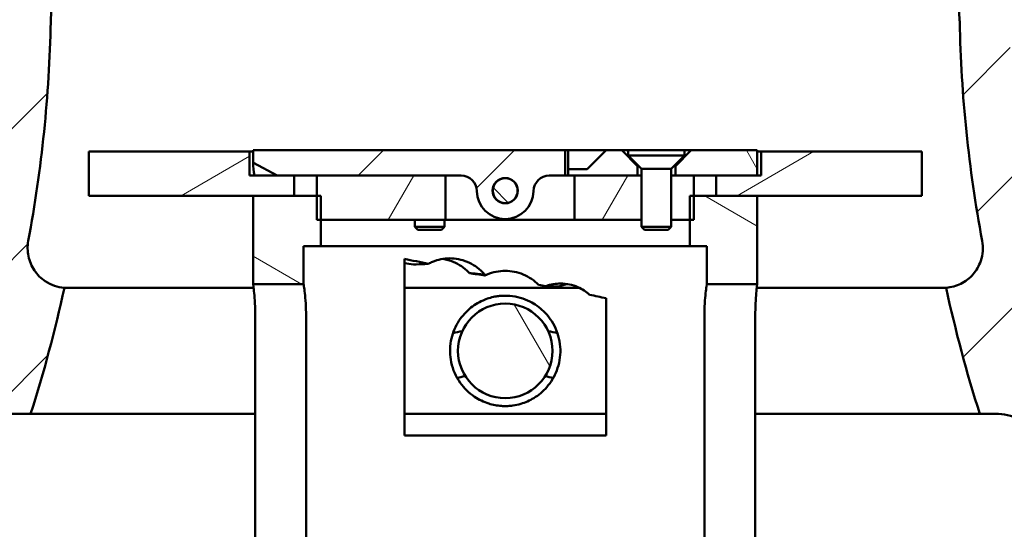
# Model space of a CAD drawing. Header units: feet. Extents: x -744 to -375, y 205 to 389.
# Tile 13 of 40: x -499.72 to -491.9, y 331.21 to 335.25. Entities that reach past the tile are written whole.
import ezdxf

# ---------------------------------------------------------------- set-up
doc = ezdxf.new("R2010")
doc.units = ezdxf.units.FT
doc.header["$MEASUREMENT"] = 0
for name, color, linetype, lineweight in [('Dimension (ANSI)', 7, 'Continuous', 25), ('Hatch (ANSI)', 7, 'Continuous', 18), ('Visible (ANSI)', 7, 'Continuous', 50)]:
    doc.layers.add(name, color=color, linetype=linetype, lineweight=lineweight)
doc.styles.add('Note Text (ANSI)', font='tahoma.ttf')
doc.dimstyles.new('Default (ANSI)', dxfattribs={"dimscale": 5.88235294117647, "dimtxt": 0.1200000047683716, "dimasz": 0.09842519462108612, "dimexe": 0.125, "dimexo": 0.0625, "dimgap": 0.03149606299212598, "dimtad": 0, "dimtih": 1, "dimtoh": 1, "dimdec": 3, "dimrnd": 1e-08, "dimzin": 3, "dimdsep": 46, "dimlunit": 5, "dimtxsty": 'Note Text (ANSI)', "dimcen": 0.09, "dimdle": 0.3937007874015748, "dimclrd": 256, "dimclre": 256, "dimclrt": 256, "dimadec": 0, "dimazin": 1, "dimtfac": 1, "dimtofl": 0, "dimtmove": 0, "dimatfit": 3, "dimfxl": 1, "dimfrac": 2, "dimtolj": 1, "dimtzin": 4, "dimlwd": -1, "dimlwe": -1, "dimarcsym": 0})
pattern_1 = [(120.00017538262, (-514.7403521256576, 281.9874176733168), (-0.6367822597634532, -0.3676490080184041), [])]
pattern_2 = [(45, (-514.7403521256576, 281.9874176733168), (-0.5199314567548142, 0.5199314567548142), [])]

# ---------------------------------------------------------------- blocks, each defined once
blk = doc.blocks.new('*D1156')
at = {"layer": 'Defpoints', "color": 0, "transparency": 16777216}
for p in [(-505.2068980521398, 362.8735394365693), (-495.8634520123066, 362.8735394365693), (-502.8910110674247, 329.1235394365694)]:
    blk.add_point(p, dxfattribs=at)
at = {"layer": 'Dimension (ANSI)', "transparency": 16777216}
for p, q in [((-496.2310990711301, 362.8735394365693), (-505.9421921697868, 362.8735394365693)), ((-505.2068980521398, 362.2945677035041), (-505.2068980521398, 346.6294312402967)), ((-505.2068980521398, 329.7025111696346), (-505.2068980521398, 345.3676476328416)), ((-503.2586581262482, 329.1235394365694), (-505.9421921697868, 329.1235394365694))]:
    blk.add_line(p, q, dxfattribs=at)
for points in [[(-505.303393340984, 362.2945677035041), (-505.1104027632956, 362.2945677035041), (-505.2068980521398, 362.8735394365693)], [(-505.303393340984, 329.7025111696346), (-505.1104027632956, 329.7025111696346), (-505.2068980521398, 329.1235394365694)]]:
    blk.add_solid(points, dxfattribs=at)
at = {"layer": 'Dimension (ANSI)', "transparency": 16777216, "insert": (-506.5691230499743, 346.4441602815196), "char_height": 0.705882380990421, "attachment_point": 1, "style": 'Note Text (ANSI)'}
blk.add_mtext('\\A1;33 3/4', dxfattribs=at)

msp = doc.modelspace()

# ---------------------------------------------------------------- hatches: boundary and pattern name
at = {"layer": 'Hatch (ANSI)'}
h = msp.add_hatch(dxfattribs=at)
h.set_pattern_fill('ANSI31', color=247, scale=5.882352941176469, style=0)
h.set_pattern_definition(pattern_2)
edge = h.paths.add_edge_path()
edge.add_line((-497.9884520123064, 356.3735394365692), (-497.9884520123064, 355.8735394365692))
edge.add_line((-497.9884520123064, 355.8735394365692), (-498.2384520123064, 355.8735394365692))
edge.add_line((-498.2384520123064, 355.8735394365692), (-498.2384520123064, 355.6235394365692))
edge.add_line((-498.2384520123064, 355.6235394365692), (-498.4884520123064, 355.6235394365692))
edge.add_line((-498.4884520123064, 355.6235394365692), (-498.8214919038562, 355.6235394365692))
edge.add_line((-498.8214919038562, 355.6235394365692), (-499.0785110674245, 355.6235394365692))
edge.add_ellipse((-499.0785110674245, 355.1510984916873), major_axis=(-1.398706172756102e-15, 0.4724409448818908), ratio=1, start_angle=0, end_angle=90.00000000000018)
edge.add_line((-499.5509520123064, 355.1510984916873), (-499.5509520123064, 355.0959803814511))
edge.add_ellipse((-499.0785110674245, 355.0959803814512), major_axis=(-0.4724409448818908, -5.594824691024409e-15), ratio=1, start_angle=0, end_angle=72.13983491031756)
edge.add_ellipse((-499.2958539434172, 354.4214708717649), major_axis=(0.07244762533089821, 0.2248365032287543), ratio=1, start_angle=285.458845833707, end_angle=359.99999999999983, ccw=False)
edge.add_line((-499.0598409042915, 354.4115735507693), (-499.1212007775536, 352.9483765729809))
edge.add_spline(control_points=[(-499.1212007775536, 352.9483765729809), (-499.1213946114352, 352.9437543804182), (-499.1211224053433, 352.9391243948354), (-499.1196541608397, 352.9299891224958), (-499.1184618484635, 352.9255070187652), (-499.1136636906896, 352.912783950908), (-499.1088886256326, 352.9050881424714), (-499.096657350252, 352.8919600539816), (-499.0893180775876, 352.8866532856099), (-499.0730184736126, 352.8791517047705), (-499.0642139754, 352.8770286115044), (-499.0552503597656, 352.8766527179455)], knot_values=[-0.2755924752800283, -0.2755924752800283, -0.2755924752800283, -0.2755924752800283, -0.2403404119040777, -0.2403404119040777, -0.2050883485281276, -0.2050883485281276, -0.1367255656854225, -0.1367255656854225, -0.06836278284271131, -0.06836278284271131, 0, 0, 0, 0], degree=3, periodic=0)
edge.add_line((-499.0552503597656, 352.8766527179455), (-498.986413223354, 352.8737659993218))
edge.add_line((-498.986413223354, 352.8737659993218), (-499.5474261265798, 339.4957659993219))
edge.add_line((-499.5474261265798, 339.4957659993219), (-499.6162632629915, 339.4986527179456))
edge.add_spline(control_points=[(-499.6162632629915, 339.4986527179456), (-499.6208854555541, 339.4988465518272), (-499.625515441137, 339.4985743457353), (-499.6346507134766, 339.4971061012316), (-499.6391328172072, 339.4959137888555), (-499.6518558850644, 339.4911156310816), (-499.659551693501, 339.4863405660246), (-499.6726797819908, 339.474109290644), (-499.6779865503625, 339.4667700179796), (-499.6854881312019, 339.4504704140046), (-499.687611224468, 339.441665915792), (-499.6879871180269, 339.4327023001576)], knot_values=[-0.2755924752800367, -0.2755924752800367, -0.2755924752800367, -0.2755924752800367, -0.2403404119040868, -0.2403404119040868, -0.2050883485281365, -0.2050883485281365, -0.1367255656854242, -0.1367255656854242, -0.06836278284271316, -0.06836278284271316, 0, 0, 0, 0], degree=3, periodic=0)
edge.add_line((-499.6879871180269, 339.4327023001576), (-499.8120255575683, 336.4748625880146))
edge.add_ellipse((-500.048038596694, 336.4847599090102), major_axis=(0.2360130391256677, -0.009897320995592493), ratio=1, start_angle=272.40131925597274, end_angle=360, ccw=False)
edge.add_line((-500.048038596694, 336.2485394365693), (-500.1410110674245, 336.2485394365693))
edge.add_ellipse((-500.1410110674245, 335.7760984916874), major_axis=(1.398706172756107e-15, 0.4724409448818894), ratio=1, start_angle=0, end_angle=90.00000000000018)
edge.add_line((-500.6134520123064, 335.7760984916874), (-500.6134520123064, 335.7209803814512))
edge.add_ellipse((-500.1410110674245, 335.7209803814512), major_axis=(-0.4724409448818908, -1.398706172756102e-15), ratio=1, start_angle=0, end_angle=89.99999999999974)
edge.add_line((-500.1410110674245, 335.2485394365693), (-500.1070168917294, 335.2485394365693))
edge.add_ellipse((-500.1070168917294, 335.0123189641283), major_axis=(0, 0.2362204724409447), ratio=1, start_angle=267.54630029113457, end_angle=360, ccw=False)
edge.add_ellipse((-510.0117069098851, 335.4367481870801), major_axis=(10.14069391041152, -0.4345423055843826), ratio=1, start_angle=332.4401061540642, end_angle=360, ccw=False)
edge.add_ellipse((-501.6318431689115, 330.5959803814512), major_axis=(0.4090898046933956, -0.2363175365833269), ratio=1, start_angle=300.01359355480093, end_angle=360.00000000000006, ccw=False)
edge.add_line((-501.6318431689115, 330.1235394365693), (-502.8910110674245, 330.1235394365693))
edge.add_ellipse((-502.8910110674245, 329.6510984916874), major_axis=(2.797412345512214e-15, 0.4724409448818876), ratio=1, start_angle=2.259920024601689e-28, end_angle=90.0000000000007)
edge.add_line((-503.3634520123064, 329.6510984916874), (-503.3634520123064, 329.5959803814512))
edge.add_ellipse((-502.8910110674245, 329.5959803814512), major_axis=(-0.4724409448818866, 2.272897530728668e-15), ratio=1, start_angle=2.756480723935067e-13, end_angle=90.00000000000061)
edge.add_line((-502.8910110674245, 329.1235394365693), (-501.8070919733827, 329.1235394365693))
edge.add_ellipse((-501.8070919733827, 329.5959803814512), major_axis=(6.993530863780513e-16, -0.4724409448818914), ratio=1, start_angle=8.474700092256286e-29, end_angle=54.55338841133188)
edge.add_ellipse((-510.0117069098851, 335.4367481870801), major_axis=(8.589491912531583, -6.114757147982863), ratio=1, start_angle=0, end_angle=15.92716603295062)
edge.add_ellipse((-499.7771128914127, 331.808578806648), major_axis=(-0.2968592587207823, 0.1052367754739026), ratio=1, start_angle=289.51944555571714, end_angle=359.9999999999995, ccw=False)
edge.add_line((-499.7771128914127, 332.1235394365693), (-499.6295232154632, 332.1235394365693))
edge.add_ellipse((-510.011706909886, 335.4367481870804), major_axis=(10.38218369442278, -3.313208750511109), ratio=1, start_angle=0, end_angle=5.444367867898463)
edge.add_spline(control_points=[(-499.3620047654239, 333.1235394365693), (-499.3889224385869, 333.1255406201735), (-499.4154715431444, 333.1309937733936), (-499.4665258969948, 333.1485356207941), (-499.4908200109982, 333.1605517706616), (-499.5474145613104, 333.1982567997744), (-499.5767781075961, 333.2274453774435), (-499.6226639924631, 333.2954350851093), (-499.6387476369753, 333.3335861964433), (-499.6553857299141, 333.4139061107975), (-499.6557811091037, 333.4553070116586), (-499.6482305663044, 333.495618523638)], knot_values=[-1.348904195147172, -1.348904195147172, -1.348904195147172, -1.348904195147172, -1.1432254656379, -1.1432254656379, -0.9375467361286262, -0.9375467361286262, -0.6250311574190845, -0.6250311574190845, -0.3125155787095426, -0.3125155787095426, 0, 0, 0, 0], degree=3, periodic=0)
edge.add_ellipse((-510.0117069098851, 335.4367481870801), major_axis=(10.36347634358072, -1.941129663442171), ratio=1, start_angle=0, end_angle=9.492661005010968)
edge.add_ellipse((-498.9976555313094, 335.2221534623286), major_axis=(-0.4723512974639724, 0.009203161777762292), ratio=1, start_angle=358.71487460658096, end_angle=359.9999999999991, ccw=False)
edge.add_line((-499.4696816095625, 335.2419481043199), (-498.6504616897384, 354.777192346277))
edge.add_ellipse((-498.1784356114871, 354.7573977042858), major_axis=(-0.4720260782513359, 0.01979464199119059), ratio=1, start_angle=272.4013192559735, end_angle=360, ccw=False)
edge.add_line((-498.1784356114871, 355.2298386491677), (-497.8358929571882, 355.2298386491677))
edge.add_ellipse((-497.8358929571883, 355.7022795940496), major_axis=(-3.496765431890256e-16, -0.4724409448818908), ratio=1, start_angle=0, end_angle=90.00000000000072)
edge.add_line((-497.3634520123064, 355.7022795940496), (-497.3634520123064, 356.3735394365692))
edge.add_line((-497.3634520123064, 356.3735394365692), (-497.7384520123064, 356.3735394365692))
edge.add_line((-497.7384520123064, 356.3735394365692), (-497.7384520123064, 356.6235394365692))
edge.add_line((-497.7384520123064, 356.6235394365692), (-498.2384520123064, 356.6235394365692))
edge.add_line((-498.2384520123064, 356.6235394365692), (-498.2384520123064, 356.3735394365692))
edge.add_line((-498.2384520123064, 356.3735394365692), (-497.9884520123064, 356.3735394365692))
edge = h.paths.add_edge_path()
edge.add_line((-493.7384520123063, 356.2726997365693), (-493.7384520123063, 355.9743791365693))
edge.add_line((-493.7384520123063, 355.9743791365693), (-493.7384520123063, 355.8735394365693))
edge.add_line((-493.7384520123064, 355.8735394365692), (-493.4884520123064, 355.8735394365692))
edge.add_line((-493.4884520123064, 355.8735394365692), (-493.4884520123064, 355.6235394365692))
edge.add_line((-493.4884520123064, 355.6235394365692), (-493.2384520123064, 355.6235394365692))
edge.add_line((-493.2384520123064, 355.6235394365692), (-492.9054121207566, 355.6235394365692))
edge.add_line((-492.9054121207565, 355.6235394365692), (-492.6483929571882, 355.6235394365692))
edge.add_ellipse((-492.6483929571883, 355.1510984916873), major_axis=(0.4724409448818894, -5.594824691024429e-15), ratio=1, start_angle=0, end_angle=90.0000000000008, ccw=False)
edge.add_line((-492.1759520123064, 355.1510984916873), (-492.1759520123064, 355.0959803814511))
edge.add_ellipse((-492.6483929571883, 355.0959803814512), major_axis=(0.1448952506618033, -0.4496730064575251), ratio=1, start_angle=0, end_angle=72.13983491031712, ccw=False)
edge.add_ellipse((-492.4310500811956, 354.4214708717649), major_axis=(-0.2360130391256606, -0.00989732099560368), ratio=1, start_angle=285.4588458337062, end_angle=360)
edge.add_line((-492.6670631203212, 354.4115735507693), (-492.6057032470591, 352.9483765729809))
edge.add_spline(control_points=[(-492.6057032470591, 352.9483765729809), (-492.6053273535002, 352.9394129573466), (-492.6067058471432, 352.9304616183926), (-492.6128164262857, 352.9135911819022), (-492.617490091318, 352.9058333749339), (-492.629548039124, 352.8925459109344), (-492.6368170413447, 352.8871432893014), (-492.6490937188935, 352.8812967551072), (-492.6534602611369, 352.8797333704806), (-492.6624405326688, 352.8775054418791), (-492.6670314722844, 352.8768465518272), (-492.671653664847, 352.8766527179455)], knot_values=[-0.2755924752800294, -0.2755924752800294, -0.2755924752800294, -0.2755924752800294, -0.2072296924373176, -0.2072296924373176, -0.138866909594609, -0.138866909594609, -0.07050412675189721, -0.07050412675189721, -0.03525206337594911, -0.03525206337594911, 0, 0, 0, 0], degree=3, periodic=0)
edge.add_line((-492.671653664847, 352.8766527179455), (-492.7404908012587, 352.8737659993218))
edge.add_line((-492.7404908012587, 352.8737659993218), (-492.1794778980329, 339.4957659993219))
edge.add_line((-492.1794778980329, 339.4957659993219), (-492.1106407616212, 339.4986527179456))
edge.add_spline(control_points=[(-492.1106407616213, 339.4986527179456), (-492.1016771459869, 339.4990286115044), (-492.0927258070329, 339.4976501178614), (-492.0758553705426, 339.491539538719), (-492.0680975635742, 339.4868658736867), (-492.0548100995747, 339.4748079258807), (-492.0494074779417, 339.46753892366), (-492.0435609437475, 339.4552622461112), (-492.0419975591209, 339.4508957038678), (-492.0397696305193, 339.4419154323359), (-492.0391107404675, 339.4373244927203), (-492.0389169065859, 339.4327023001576)], knot_values=[-0.2755924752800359, -0.2755924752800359, -0.2755924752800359, -0.2755924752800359, -0.2072296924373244, -0.2072296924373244, -0.1388669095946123, -0.1388669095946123, -0.07050412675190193, -0.07050412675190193, -0.03525206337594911, -0.03525206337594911, 0, 0, 0, 0], degree=3, periodic=0)
edge.add_line((-492.0389169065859, 339.4327023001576), (-491.9148784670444, 336.4748625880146))
edge.add_ellipse((-491.6788654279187, 336.4847599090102), major_axis=(-1.398706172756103e-15, -0.2362204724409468), ratio=1, start_angle=272.4013192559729, end_angle=360)
edge.add_line((-491.6788654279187, 336.2485394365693), (-491.5858929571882, 336.2485394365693))
edge.add_ellipse((-491.5858929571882, 335.7760984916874), major_axis=(0.4724409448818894, 2.797412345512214e-15), ratio=1, start_angle=0, end_angle=89.99999999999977, ccw=False)
edge.add_line((-491.1134520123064, 335.7760984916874), (-491.1134520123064, 335.7209803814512))
edge.add_ellipse((-491.5858929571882, 335.7209803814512), major_axis=(-6.993530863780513e-16, -0.4724409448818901), ratio=1, start_angle=0, end_angle=90.00000000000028, ccw=False)
edge.add_line((-491.5858929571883, 335.2485394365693), (-491.6198871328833, 335.2485394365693))
edge.add_ellipse((-491.6198871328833, 335.0123189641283), major_axis=(-0.2360038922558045, -0.01011308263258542), ratio=1, start_angle=267.5463002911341, end_angle=359.9999999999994)
edge.add_ellipse((-481.7151971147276, 335.4367481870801), major_axis=(-8.788953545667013, -5.077085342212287), ratio=1, start_angle=332.4401061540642, end_angle=360)
edge.add_ellipse((-490.0950608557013, 330.5959803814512), major_axis=(6.993530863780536e-16, -0.4724409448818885), ratio=1, start_angle=300.0135935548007, end_angle=360)
edge.add_line((-490.0950608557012, 330.1235394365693), (-489.89396382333, 330.1235394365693))
edge.add_line((-489.89396382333, 330.1235394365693), (-489.89396382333, 330.044799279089))
edge.add_line((-489.89396382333, 330.044799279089), (-488.9884520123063, 330.044799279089))
edge.add_line((-488.9884520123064, 330.044799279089), (-488.9884520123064, 330.1235394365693))
edge.add_line((-488.9884520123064, 330.1235394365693), (-488.8358929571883, 330.1235394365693))
edge.add_ellipse((-488.8358929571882, 329.6510984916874), major_axis=(0.4724409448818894, 6.119339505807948e-16), ratio=1, start_angle=0, end_angle=89.99999999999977, ccw=False)
edge.add_line((-488.3634520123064, 329.6510984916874), (-488.3634520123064, 329.5959803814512))
edge.add_ellipse((-488.8358929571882, 329.5959803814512), major_axis=(-1.398706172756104e-15, -0.4724409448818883), ratio=1, start_angle=0, end_angle=90.00000000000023, ccw=False)
edge.add_line((-488.8358929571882, 329.1235394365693), (-489.9198120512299, 329.1235394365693))
edge.add_ellipse((-489.91981205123, 329.5959803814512), major_axis=(-0.3848769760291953, -0.2739893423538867), ratio=1, start_angle=1.1368683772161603e-13, end_angle=54.55338841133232, ccw=False)
edge.add_ellipse((-481.7151971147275, 335.4367481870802), major_axis=(-9.937734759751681, -3.522932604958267), ratio=1, start_angle=0, end_angle=15.927166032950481, ccw=False)
edge.add_ellipse((-491.9497911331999, 331.808578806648), major_axis=(0, 0.3149606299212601), ratio=1, start_angle=289.5194455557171, end_angle=360)
edge.add_line((-491.9497911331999, 332.1235394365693), (-492.0973808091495, 332.1235394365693))
edge.add_ellipse((-481.7151971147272, 335.4367481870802), major_axis=(-10.64970214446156, -2.313208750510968), ratio=1, start_angle=0, end_angle=5.44436786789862, ccw=False)
edge.add_spline(control_points=[(-492.3648992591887, 333.1235394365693), (-492.3239995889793, 333.1265801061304), (-492.2840848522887, 333.1375803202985), (-492.2107186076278, 333.1742614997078), (-492.1779685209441, 333.1995917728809), (-492.1240212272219, 333.2613801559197), (-492.1033397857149, 333.2972475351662), (-492.0814106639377, 333.3616193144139), (-492.0760271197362, 333.3881826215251), (-492.0721658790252, 333.4420282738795), (-492.0737041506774, 333.4690879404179), (-492.0786734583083, 333.495618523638)], knot_values=[-1.348904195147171, -1.348904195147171, -1.348904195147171, -1.348904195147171, -1.036388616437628, -1.036388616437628, -0.7238730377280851, -0.7238730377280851, -0.4113574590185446, -0.4113574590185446, -0.205678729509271, -0.205678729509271, 0, 0, 0, 0], degree=3, periodic=0)
edge.add_ellipse((-481.7151971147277, 335.4367481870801), major_axis=(-10.54170008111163, -0.2053915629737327), ratio=1, start_angle=0, end_angle=9.492661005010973, ccw=False)
edge.add_ellipse((-492.7292484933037, 335.2221534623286), major_axis=(0.4720260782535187, 0.01979464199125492), ratio=1, start_angle=358.7148746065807, end_angle=359.9999999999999)
edge.add_line((-492.2572224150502, 335.2419481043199), (-493.0764423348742, 354.7771923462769))
edge.add_ellipse((-493.5484684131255, 354.7573977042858), major_axis=(1.049029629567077e-15, 0.4724409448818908), ratio=1, start_angle=272.4013192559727, end_angle=360)
edge.add_line((-493.5484684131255, 355.2298386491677), (-493.8910110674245, 355.2298386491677))
edge.add_ellipse((-493.8910110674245, 355.7022795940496), major_axis=(-0.4724409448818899, 5.594824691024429e-15), ratio=1, start_angle=0, end_angle=90.00000000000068, ccw=False)
edge.add_line((-494.3634520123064, 355.7022795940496), (-494.3634520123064, 356.3735394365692))
edge.add_line((-494.3634520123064, 356.3735394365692), (-493.9884520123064, 356.3735394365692))
edge.add_line((-493.9884520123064, 356.3735394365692), (-493.9884520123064, 356.6235394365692))
edge.add_line((-493.9884520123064, 356.6235394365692), (-493.4884520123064, 356.6235394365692))
edge.add_line((-493.4884520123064, 356.6235394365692), (-493.4884520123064, 356.3735394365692))
edge.add_line((-493.4884520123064, 356.3735394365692), (-493.7384520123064, 356.3735394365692))
edge.add_line((-493.7384520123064, 356.3735394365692), (-493.7384520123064, 356.2726997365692))
h = msp.add_hatch(dxfattribs=at)
h.set_pattern_fill('ANSI31', color=247, scale=5.882352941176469, angle=-14.999977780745, style=0)
h.set_pattern_definition([(30.000022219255, (-514.7403521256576, 281.9874176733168), (-0.3676473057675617, 0.6367832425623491), [])])
h.paths.add_polyline_path([(-492.5584520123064, 333.8535394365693), (-492.5584520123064, 334.2035394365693), (-493.8334520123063, 334.2035394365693), (-493.8334520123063, 334.0135394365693), (-493.8634520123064, 334.0135394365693), (-494.1884520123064, 334.0135394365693), (-494.1884520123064, 333.8535394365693), (-493.8634520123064, 333.8535394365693)])
h.paths.add_polyline_path([(-499.1684520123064, 334.2035394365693), (-499.1684520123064, 333.8535394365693), (-497.8634520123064, 333.8535394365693), (-497.5384520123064, 333.8535394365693), (-497.5384520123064, 334.0135394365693), (-497.6734520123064, 334.0135394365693), (-497.8934520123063, 334.0135394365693), (-497.8934520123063, 334.2035394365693)])
h = msp.add_hatch(dxfattribs=at)
h.set_pattern_fill('ANSI31', color=247, scale=5.882352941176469, style=0)
h.set_pattern_definition(pattern_2)
edge = h.paths.add_edge_path()
edge.add_line((-497.8634520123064, 334.2135394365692), (-497.8634520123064, 334.1135394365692))
edge.add_line((-497.8634520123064, 334.1135394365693), (-497.8609520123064, 334.1135394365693))
edge.add_line((-497.8609520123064, 334.1135394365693), (-497.6734520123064, 334.0135394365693))
edge.add_line((-497.6734520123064, 334.0135394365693), (-497.5384520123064, 334.0135394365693))
edge.add_line((-497.5384520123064, 334.0135394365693), (-497.3595020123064, 334.0135394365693))
edge.add_line((-497.3595020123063, 334.0135394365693), (-496.3364520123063, 334.0135394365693))
edge.add_line((-496.3364520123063, 334.0135394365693), (-496.2134162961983, 334.0135394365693))
edge.add_ellipse((-496.2134162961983, 333.8885394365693), major_axis=(5.498104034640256e-17, 0.1250000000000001), ratio=1, start_angle=270.8185389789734, end_angle=360, ccw=False)
edge.add_ellipse((-495.8634520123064, 333.8935394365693), major_axis=(-0.2249770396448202, -0.003214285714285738), ratio=1, start_angle=9.652273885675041e-14, end_angle=178.3629220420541)
edge.add_ellipse((-495.5134877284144, 333.8885394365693), major_axis=(-0.1249872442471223, 0.001785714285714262), ratio=1, start_angle=270.81853897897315, end_angle=359.9999999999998, ccw=False)
edge.add_line((-495.5134877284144, 334.0135394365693), (-495.3886520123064, 334.0135394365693))
edge.add_line((-495.3886520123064, 334.0135394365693), (-495.3886520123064, 334.2135394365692))
edge.add_line((-495.3886520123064, 334.2135394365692), (-497.8634520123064, 334.2135394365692))
edge = h.paths.add_edge_path(flags=0)
edge.add_ellipse((-495.8634520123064, 333.8935394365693), major_axis=(-2.595047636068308e-17, 0.09999999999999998), ratio=1, start_angle=0, end_angle=360)
h = msp.add_hatch(dxfattribs=at)
h.set_pattern_fill('ANSI31', color=247, scale=5.882352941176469, angle=75.00017538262, style=0)
h.set_pattern_definition(pattern_1)
h.paths.add_polyline_path([(-493.8634520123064, 334.0135394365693), (-493.8634520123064, 334.2135394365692), (-494.3878520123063, 334.2135394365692), (-494.5134520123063, 334.0879394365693), (-494.5134520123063, 334.0135394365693), (-494.3674020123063, 334.0135394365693), (-494.1884520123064, 334.0135394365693)])
h.paths.add_polyline_path([(-494.9390520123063, 334.2135394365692), (-495.0634520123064, 334.2135394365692), (-495.2134520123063, 334.0635394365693), (-495.3634520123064, 334.0635394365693), (-495.3634520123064, 334.0135394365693), (-495.3124520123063, 334.0135394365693), (-494.8134520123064, 334.0135394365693), (-494.8134520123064, 334.0879394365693)])
h = msp.add_hatch(dxfattribs=at)
h.set_pattern_fill('ANSI31', color=247, scale=5.882352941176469, angle=14.999977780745, style=0)
h.set_pattern_definition([(59.99997778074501, (-514.7403521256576, 281.9874176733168), (-0.6367832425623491, 0.3676473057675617), [])])
h.paths.add_polyline_path([(-494.7815622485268, 334.0135394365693), (-494.7815622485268, 333.6635394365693), (-495.3124520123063, 333.6635394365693), (-495.3124520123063, 334.0135394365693), (-494.8134520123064, 334.0135394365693)])
h.paths.add_polyline_path([(-497.3595020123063, 334.0135394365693), (-497.3595020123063, 333.8535394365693), (-497.3595020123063, 333.6635394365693), (-497.3274520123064, 333.6635394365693), (-496.3364520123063, 333.6635394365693), (-496.3364520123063, 334.0135394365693)])
h.paths.add_polyline_path([(-494.5453417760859, 334.0135394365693), (-494.5453417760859, 333.6635394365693), (-494.3994520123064, 333.6635394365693), (-494.3674020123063, 333.6635394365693), (-494.3674020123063, 333.8535394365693), (-494.3674020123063, 334.0135394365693), (-494.5134520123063, 334.0135394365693)])
h = msp.add_hatch(dxfattribs=at)
h.set_pattern_fill('ANSI31', color=247, scale=5.882352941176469, angle=90.00021045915, style=0)
h.set_pattern_definition([(135.00021045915, (-514.7403521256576, 281.9874176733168), (-0.5199295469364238, -0.5199333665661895), [])])
edge = h.paths.add_edge_path()
edge.add_ellipse((-495.8634520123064, 333.8935394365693), major_axis=(0.09349605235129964, -0.03099577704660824), ratio=1, start_angle=0, end_angle=360)
h = msp.add_hatch(dxfattribs=at)
h.set_pattern_fill('ANSI31', color=247, scale=5.882352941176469, angle=105.00024553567, style=0)
h.set_pattern_definition([(150.00024553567, (-514.7403521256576, 281.9874176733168), (-0.3676443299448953, -0.6367849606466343), [])])
h.paths.add_polyline_path([(-494.2634520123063, 327.8535394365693), (-494.2634520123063, 327.0535394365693), (-493.8634520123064, 327.0535394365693), (-493.8634520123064, 327.8535394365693)])
h.paths.add_polyline_path([(-497.8634520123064, 327.8535394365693), (-497.8634520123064, 327.0535394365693), (-497.4634520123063, 327.0535394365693), (-497.4634520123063, 327.8535394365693)])
h.paths.add_polyline_path([(-494.3994520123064, 333.8535394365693), (-494.3994520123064, 333.6635394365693), (-494.3994520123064, 333.4535394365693), (-494.2634520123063, 333.4535394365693), (-494.2634520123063, 333.1535394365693), (-493.8634520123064, 333.1535394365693), (-493.8634520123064, 333.8535394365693), (-494.1884520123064, 333.8535394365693), (-494.3674020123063, 333.8535394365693)])
h.paths.add_polyline_path([(-497.3274520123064, 333.4535394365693), (-497.3274520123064, 333.6635394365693), (-497.3274520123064, 333.8535394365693), (-497.3595020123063, 333.8535394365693), (-497.5384520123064, 333.8535394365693), (-497.8634520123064, 333.8535394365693), (-497.8634520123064, 333.1535394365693), (-497.4634520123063, 333.1535394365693), (-497.4634520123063, 333.4535394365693)])
h = msp.add_hatch(dxfattribs=at)
h.set_pattern_fill('ANSI31', color=247, scale=5.882352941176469, angle=75.00017538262, style=0)
h.set_pattern_definition(pattern_1)
edge = h.paths.add_edge_path()
edge.add_ellipse((-495.8634520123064, 332.6235394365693), major_axis=(0, -0.3749999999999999), ratio=1, start_angle=0, end_angle=360)

# ---------------------------------------------------------------- linework, layer by layer
at = {"layer": 'Visible (ANSI)', "color": 3}
for p, q in [((-499.4696816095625, 335.2419481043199), (-498.6504616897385, 354.777192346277)), ((-493.0764423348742, 354.777192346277), (-492.2572224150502, 335.2419481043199)), ((-499.1684520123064, 334.2035394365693), (-499.1684520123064, 333.8535394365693)), ((-497.8934520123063, 334.2035394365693), (-499.1684520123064, 334.2035394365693)), ((-497.8934520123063, 334.0135394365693), (-497.8934520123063, 334.2035394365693)), ((-497.8934520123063, 334.2035394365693), (-497.8634520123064, 334.2035394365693)), ((-497.8634520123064, 334.2135394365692), (-497.8634520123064, 334.1135394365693)), ((-495.3886520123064, 334.2135394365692), (-497.8634520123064, 334.2135394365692)), ((-495.3886520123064, 334.0135394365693), (-495.3886520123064, 334.2135394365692)), ((-495.3886520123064, 334.2135394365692), (-495.3634520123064, 334.2135394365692)), ((-495.3634520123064, 334.2135394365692), (-495.3634520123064, 334.0635394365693)), ((-495.3634520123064, 334.2135394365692), (-495.0634520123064, 334.2135394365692)), ((-495.0634520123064, 334.2135394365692), (-495.2134520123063, 334.0635394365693)), ((-494.9390520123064, 334.2135394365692), (-495.0634520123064, 334.2135394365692)), ((-494.8134520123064, 334.0879394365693), (-494.9390520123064, 334.2135394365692)), ((-494.9390520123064, 334.2135394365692), (-494.886680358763, 334.2135394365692)), ((-494.886680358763, 334.2135394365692), (-494.4402236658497, 334.2135394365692)), ((-494.886680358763, 334.2135394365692), (-494.886680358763, 334.1722008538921)), ((-494.3878520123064, 334.2135394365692), (-494.5134520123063, 334.0879394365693)), ((-494.4402236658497, 334.2135394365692), (-494.3878520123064, 334.2135394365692)), ((-494.4402236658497, 334.2135394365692), (-494.4402236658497, 334.1722008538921)), ((-493.8634520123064, 334.2135394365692), (-494.3878520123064, 334.2135394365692)), ((-493.8634520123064, 334.0135394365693), (-493.8634520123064, 334.2135394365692)), ((-493.8634520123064, 334.2035394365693), (-493.8334520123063, 334.2035394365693)), ((-492.5584520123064, 334.2035394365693), (-493.8334520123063, 334.2035394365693)), ((-493.8334520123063, 334.2035394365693), (-493.8334520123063, 334.0135394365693)), ((-492.5584520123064, 333.8535394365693), (-492.5584520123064, 334.2035394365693)), ((-497.8634520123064, 334.1135394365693), (-497.8609520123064, 334.1135394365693)), ((-497.8609520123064, 334.1135394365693), (-497.6734520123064, 334.0135394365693)), ((-494.886680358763, 334.1722008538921), (-494.4402236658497, 334.1722008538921)), ((-494.7815622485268, 334.0670827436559), (-494.886680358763, 334.1722008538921)), ((-494.5453417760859, 334.0670827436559), (-494.4402236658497, 334.1722008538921)), ((-495.2134520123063, 334.0635394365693), (-495.3634520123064, 334.0635394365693)), ((-495.3634520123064, 334.0635394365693), (-495.3634520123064, 334.0135394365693)), ((-494.8134520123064, 334.0135394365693), (-494.8134520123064, 334.0879394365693)), ((-494.8024189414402, 334.0879394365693), (-494.8134520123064, 334.0879394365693)), ((-494.7815622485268, 334.0670827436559), (-494.5453417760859, 334.0670827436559)), ((-494.7815622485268, 334.0670827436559), (-494.7815622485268, 333.6077697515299)), ((-494.5453417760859, 334.0670827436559), (-494.5453417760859, 333.6077697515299)), ((-494.5134520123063, 334.0879394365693), (-494.5244850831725, 334.0879394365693)), ((-494.5134520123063, 334.0879394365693), (-494.5134520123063, 334.0135394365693)), ((-497.5384520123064, 334.0135394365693), (-497.8934520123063, 334.0135394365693)), ((-497.6734520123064, 334.0135394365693), (-496.2134162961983, 334.0135394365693)), ((-497.5384520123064, 333.8535394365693), (-497.5384520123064, 334.0135394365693)), ((-497.3595020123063, 334.0135394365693), (-497.3595020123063, 333.6635394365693)), ((-496.3364520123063, 334.0135394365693), (-497.3595020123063, 334.0135394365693)), ((-496.3364520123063, 333.6635394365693), (-496.3364520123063, 334.0135394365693)), ((-495.5134877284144, 334.0135394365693), (-495.3886520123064, 334.0135394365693)), ((-495.3634520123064, 334.0135394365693), (-495.3886520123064, 334.0135394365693)), ((-495.3634520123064, 334.0135394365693), (-494.8134520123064, 334.0135394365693)), ((-494.7815622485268, 334.0135394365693), (-495.3124520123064, 334.0135394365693)), ((-495.3124520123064, 334.0135394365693), (-495.3124520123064, 333.6635394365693)), ((-494.3674020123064, 334.0135394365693), (-494.5453417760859, 334.0135394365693)), ((-494.5134520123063, 334.0135394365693), (-493.8634520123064, 334.0135394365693)), ((-494.3674020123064, 333.6635394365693), (-494.3674020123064, 334.0135394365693)), ((-493.8334520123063, 334.0135394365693), (-494.1884520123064, 334.0135394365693)), ((-494.1884520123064, 334.0135394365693), (-494.1884520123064, 333.8535394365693)), ((-499.1684520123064, 333.8535394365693), (-497.5384520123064, 333.8535394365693)), ((-497.3274520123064, 333.8535394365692), (-497.8634520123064, 333.8535394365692)), ((-497.8634520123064, 333.8535394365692), (-497.8634520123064, 333.1535394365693)), ((-497.3274520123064, 333.4535394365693), (-497.3274520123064, 333.8535394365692)), ((-494.3994520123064, 333.8535394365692), (-494.3994520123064, 333.4535394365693)), ((-493.8634520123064, 333.8535394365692), (-494.3994520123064, 333.8535394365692)), ((-494.1884520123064, 333.8535394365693), (-492.5584520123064, 333.8535394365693)), ((-493.8634520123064, 333.1535394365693), (-493.8634520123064, 333.8535394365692)), ((-497.3595020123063, 333.6635394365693), (-496.3364520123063, 333.6635394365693)), ((-496.5815622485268, 333.6635394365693), (-496.5815622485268, 333.6077697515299)), ((-496.3453417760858, 333.6635394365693), (-496.3453417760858, 333.6077697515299)), ((-496.3364520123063, 333.6635394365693), (-496.2114520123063, 333.6635394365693)), ((-495.4374520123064, 333.6635394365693), (-496.2114520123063, 333.6635394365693)), ((-495.4374520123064, 333.6635394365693), (-495.3124520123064, 333.6635394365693)), ((-495.3124520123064, 333.6635394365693), (-494.7815622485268, 333.6635394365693)), ((-494.5453417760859, 333.6635394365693), (-494.3674020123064, 333.6635394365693)), ((-496.5815622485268, 333.6077697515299), (-496.3453417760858, 333.6077697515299)), ((-496.5574106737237, 333.5836181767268), (-496.5815622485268, 333.6077697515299)), ((-496.369493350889, 333.5836181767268), (-496.5574106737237, 333.5836181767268)), ((-496.369493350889, 333.5836181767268), (-496.3453417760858, 333.6077697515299)), ((-494.7815622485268, 333.6077697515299), (-494.5453417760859, 333.6077697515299)), ((-494.7574106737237, 333.5836181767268), (-494.7815622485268, 333.6077697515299)), ((-494.569493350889, 333.5836181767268), (-494.7574106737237, 333.5836181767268)), ((-494.569493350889, 333.5836181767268), (-494.5453417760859, 333.6077697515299)), ((-497.4634520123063, 333.1535394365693), (-497.4634520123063, 333.4535394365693)), ((-497.4634520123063, 333.4535394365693), (-497.3274520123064, 333.4535394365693)), ((-494.3994520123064, 333.4535394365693), (-497.3274520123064, 333.4535394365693)), ((-494.3994520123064, 333.4535394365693), (-494.2634520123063, 333.4535394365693)), ((-494.2634520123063, 333.4535394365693), (-494.2634520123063, 333.1535394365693)), ((-496.6634520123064, 331.9535394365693), (-496.6634520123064, 333.3535394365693)), ((-497.859923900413, 333.1235394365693), (-499.3620047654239, 333.1235394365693)), ((-497.8634520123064, 333.1535394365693), (-497.4634520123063, 333.1535394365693)), ((-495.2747211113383, 333.1235394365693), (-496.6634520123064, 333.1235394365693)), ((-494.2634520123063, 333.1535394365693), (-493.8634520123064, 333.1535394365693)), ((-492.3648992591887, 333.1235394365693), (-493.8669801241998, 333.1235394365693)), ((-495.0634520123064, 333.0410394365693), (-495.0634520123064, 331.9535394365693)), ((-497.8477654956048, 328.1035394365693), (-497.8477654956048, 332.9035394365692)), ((-497.4438000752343, 332.9035394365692), (-497.4438000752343, 328.1035394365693)), ((-494.2831039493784, 328.6035394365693), (-494.2831039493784, 332.9035394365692)), ((-493.8791385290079, 332.9035394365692), (-493.8791385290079, 328.6035394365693)), ((-499.7771128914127, 332.1235394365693), (-499.6295232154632, 332.1235394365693)), ((-497.8477654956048, 332.1235394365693), (-499.6295232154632, 332.1235394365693)), ((-495.0634520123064, 332.1235394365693), (-496.6634520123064, 332.1235394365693)), ((-492.0973808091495, 332.1235394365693), (-493.8791385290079, 332.1235394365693)), ((-492.0973808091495, 332.1235394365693), (-491.9497911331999, 332.1235394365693)), ((-495.0634520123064, 331.9535394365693), (-496.6634520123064, 331.9535394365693))]:
    msp.add_line(p, q, dxfattribs=at)
at = {"layer": 'Visible (ANSI)'}
for centre, radius in [((-495.8634520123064, 333.8935394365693), 0.1000000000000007), ((-495.8634520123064, 333.8935394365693), 0.09850000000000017), ((-495.8634520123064, 332.6235394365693), 0.3749999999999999)]:
    msp.add_circle(centre, radius, dxfattribs=at)
at = {"layer": 'Visible (ANSI)', "color": 3}
for centre, radius, start, end in [((-510.0117069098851, 335.4367481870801), 10.54370078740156, 349.3911451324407, 358.8838061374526), ((-498.9976555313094, 335.2221534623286), 0.4724409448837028, 177.5986807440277, 178.8838061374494), ((-492.7292484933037, 335.2221534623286), 0.4724409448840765, 1.116193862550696, 2.401319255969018), ((-481.7151971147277, 335.4367481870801), 10.54370078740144, 181.1161938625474, 190.6088548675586), ((-496.2134162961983, 333.8885394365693), 0.125000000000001, 0.8185389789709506, 90), ((-495.5134877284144, 333.8885394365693), 0.1250000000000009, 90, 179.1814610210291), ((-495.8634520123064, 333.8935394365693), 0.2250000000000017, 180.8185389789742, 359.1814610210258), ((-510.011706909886, 335.4367481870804), 10.89803149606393, 342.3008450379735, 347.7452129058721), ((-481.7151971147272, 335.4367481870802), 10.89803149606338, 192.2547870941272, 197.6991549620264), ((-491.9497911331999, 331.808578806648), 0.3149606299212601, 19.51944555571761, 90)]:
    msp.add_arc(centre, radius, start, end, dxfattribs=at)
for points in [[(-497.8544270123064, 334.0135394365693), (-497.8605001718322, 334.047713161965), (-497.8633735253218, 334.0812308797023), (-497.8634504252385, 334.1135394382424)], [(-496.6634520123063, 333.3535394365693), (-496.6015202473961, 333.3402016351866), (-496.5371880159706, 333.3268638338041), (-496.4710320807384, 333.3135260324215)], [(-496.66345131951, 333.3200924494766), (-496.6393776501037, 333.3161732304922), (-496.6150970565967, 333.3122540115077), (-496.5906279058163, 333.3083347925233)], [(-496.1477633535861, 333.2398550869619), (-496.1067052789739, 333.2336660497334), (-496.0654637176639, 333.2274770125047), (-496.024118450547, 333.2212879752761)], [(-496.024943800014, 333.2274605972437), (-496.0215665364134, 333.2268274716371), (-496.0181881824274, 333.2261943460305), (-496.0148088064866, 333.2255612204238)], [(-495.5986473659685, 333.1476725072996), (-495.5795908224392, 333.1440685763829), (-495.5605922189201, 333.1404646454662), (-495.5416640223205, 333.1368607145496)], [(-495.3675550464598, 333.1530583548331), (-495.3918291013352, 333.1491563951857), (-495.4162807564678, 333.1426978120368), (-495.4399341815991, 333.1336152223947)], [(-495.1947889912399, 333.0686280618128), (-495.149994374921, 333.0594318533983), (-495.1061530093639, 333.0502356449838), (-495.0634520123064, 333.0410394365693)], [(-496.2775639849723, 332.7646688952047), (-496.2534541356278, 332.7700407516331), (-496.2290940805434, 332.7749380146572), (-496.2045519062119, 332.779346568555)], [(-495.5223467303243, 332.7793347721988), (-495.4977605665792, 332.7749372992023), (-495.473408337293, 332.770067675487), (-495.4493622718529, 332.7647341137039)], [(-495.4824854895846, 332.4084330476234), (-495.5034035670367, 332.4138139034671), (-495.5247464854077, 332.4187695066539), (-495.5464074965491, 332.423270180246)]]:
    msp.add_open_spline(points, degree=3, dxfattribs=at)
for points, knots in [([(-499.3620047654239, 333.1235394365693), (-499.3889224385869, 333.1255406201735), (-499.4154715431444, 333.1309937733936), (-499.4665258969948, 333.1485356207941), (-499.4908200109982, 333.1605517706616), (-499.5474145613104, 333.1982567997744), (-499.5767781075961, 333.2274453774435), (-499.6226639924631, 333.2954350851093), (-499.6387476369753, 333.3335861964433), (-499.6553857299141, 333.4139061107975), (-499.6557811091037, 333.4553070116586), (-499.6482305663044, 333.495618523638)], [-1.348904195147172, -1.348904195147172, -1.348904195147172, -1.348904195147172, -1.1432254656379, -1.1432254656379, -0.9375467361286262, -0.9375467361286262, -0.6250311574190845, -0.6250311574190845, -0.3125155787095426, -0.3125155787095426, 0, 0, 0, 0]), ([(-492.0786734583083, 333.495618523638), (-492.0737041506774, 333.4690879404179), (-492.0721658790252, 333.4420282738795), (-492.0760271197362, 333.3881826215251), (-492.0814106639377, 333.3616193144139), (-492.1033397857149, 333.2972475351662), (-492.1240212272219, 333.2613801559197), (-492.1779685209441, 333.1995917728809), (-492.2107186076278, 333.1742614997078), (-492.2840848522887, 333.1375803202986), (-492.3239995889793, 333.1265801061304), (-492.3648992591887, 333.1235394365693)], [-1.348904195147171, -1.348904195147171, -1.348904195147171, -1.348904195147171, -1.1432254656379, -1.1432254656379, -0.9375467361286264, -0.9375467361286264, -0.6250311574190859, -0.6250311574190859, -0.3125155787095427, -0.3125155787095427, 0, 0, 0, 0]), ([(-496.4710320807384, 333.3135260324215), (-496.4611538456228, 333.3191885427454), (-496.4509570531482, 333.3243568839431), (-496.3973908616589, 333.3480970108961), (-496.3497934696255, 333.3575551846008), (-496.2591500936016, 333.3575551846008), (-496.2102883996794, 333.3480970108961), (-496.1194722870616, 333.3098724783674), (-496.0775353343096, 333.2811155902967), (-496.0376057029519, 333.2414815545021), (-496.031173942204, 333.2346244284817), (-496.024943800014, 333.2274605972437)], [0.9908887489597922, 0.9908887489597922, 0.9908887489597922, 0.9908887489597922, 1.077882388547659, 1.077882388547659, 1.437151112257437, 1.437151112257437, 1.796419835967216, 1.796419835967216, 2.155688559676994, 2.155688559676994, 2.226517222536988, 2.226517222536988, 2.226517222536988, 2.226517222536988]), ([(-496.1477633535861, 333.2398550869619), (-496.1503692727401, 333.2426266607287), (-496.1530033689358, 333.2453449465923), (-496.1887404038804, 333.2811524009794), (-496.2303909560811, 333.3099190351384), (-496.3027348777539, 333.340501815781), (-496.3311635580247, 333.3484893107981), (-496.359350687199, 333.3530355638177)], [3.558805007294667, 3.558805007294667, 3.558805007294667, 3.558805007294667, 3.587635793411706, 3.587635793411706, 3.9463901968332, 3.9463901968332, 4.162004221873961, 4.162004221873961, 4.162004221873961, 4.162004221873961]), ([(-496.5906279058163, 333.3083347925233), (-496.5622669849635, 333.309393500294), (-496.5332936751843, 333.3105840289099), (-496.4932990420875, 333.3124309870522), (-496.4821835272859, 333.312965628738), (-496.4710320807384, 333.3135260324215)], [-1.016114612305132, -1.016114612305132, -1.016114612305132, -1.016114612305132, -0.2805161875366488, -0.2805161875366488, 0, 0, 0, 0]), ([(-496.0148088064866, 333.2255612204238), (-496.0121608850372, 333.2267330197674), (-496.0094986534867, 333.227874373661), (-495.9607733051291, 333.2480970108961), (-495.9106001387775, 333.2575551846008), (-495.8163038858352, 333.2575551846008), (-495.7661307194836, 333.2480970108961), (-495.6740307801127, 333.2098724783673), (-495.6320900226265, 333.1811155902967), (-495.5988710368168, 333.147896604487), (-495.5987591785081, 333.14778460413), (-495.5986473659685, 333.1476725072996)], [1.057009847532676, 1.057009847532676, 1.057009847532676, 1.057009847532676, 1.077882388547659, 1.077882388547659, 1.437151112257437, 1.437151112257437, 1.796419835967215, 1.796419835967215, 2.155688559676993, 2.155688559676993, 2.156902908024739, 2.156902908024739, 2.156902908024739, 2.156902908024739]), ([(-496.024943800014, 333.2274605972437), (-496.0458263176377, 333.230120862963), (-496.0666757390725, 333.2324308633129), (-496.1074471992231, 333.2364824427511), (-496.1277611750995, 333.2382653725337), (-496.1477633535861, 333.2398550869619)], [-1.030098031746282, -1.030098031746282, -1.030098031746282, -1.030098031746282, -0.513476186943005, -0.513476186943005, 0, 0, 0, 0]), ([(-496.024118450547, 333.2212879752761), (-496.0228363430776, 333.2218978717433), (-496.0214351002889, 333.2225556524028), (-496.0183638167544, 333.2239699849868), (-496.0166769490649, 333.2247345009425), (-496.0148088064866, 333.2255612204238)], [-1.016435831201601, -1.016435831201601, -1.016435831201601, -1.016435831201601, -0.5070962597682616, -0.5070962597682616, 0, 0, 0, 0]), ([(-497.8477654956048, 332.9035394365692), (-497.8477654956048, 332.9349654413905), (-497.848589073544, 332.9684634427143), (-497.8515562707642, 333.0300484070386), (-497.8536562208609, 333.0581382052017), (-497.8575921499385, 333.1024938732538), (-497.8596849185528, 333.1217285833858), (-497.8626356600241, 333.1472522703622), (-497.8634520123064, 333.1535394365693), (-497.8634520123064, 333.1535394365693)], [-1.915721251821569, -1.915721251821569, -1.915721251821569, -1.915721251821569, -1.676255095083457, -1.676255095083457, -1.436788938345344, -1.436788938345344, -1.197324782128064, -1.197324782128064, -0.9578606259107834, -0.9578606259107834, -0.9578606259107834, -0.9578606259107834]), ([(-497.4634520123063, 333.1535394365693), (-497.4634520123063, 333.1535394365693), (-497.4624306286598, 333.1472444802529), (-497.4587391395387, 333.1217149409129), (-497.4561206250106, 333.1024831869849), (-497.4511921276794, 333.0581486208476), (-497.4485595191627, 333.0300714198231), (-497.4448356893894, 332.9684922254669), (-497.4438000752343, 332.9349857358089), (-497.4438000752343, 332.9035394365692)], [0.9584733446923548, 0.9584733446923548, 0.9584733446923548, 0.9584733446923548, 1.198089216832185, 1.198089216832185, 1.437705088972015, 1.437705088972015, 1.677325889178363, 1.677325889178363, 1.91694668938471, 1.91694668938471, 1.91694668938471, 1.91694668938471]), ([(-495.5416640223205, 333.1368607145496), (-495.5022552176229, 333.150789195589), (-495.4610462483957, 333.1575551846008), (-495.3771105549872, 333.1575551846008), (-495.3295131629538, 333.1480970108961), (-495.2524843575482, 333.1139584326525), (-495.2212367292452, 333.0930654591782), (-495.1947889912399, 333.0686280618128)], [1.131054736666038, 1.131054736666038, 1.131054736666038, 1.131054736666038, 1.437151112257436, 1.437151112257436, 1.796419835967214, 1.796419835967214, 2.078881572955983, 2.078881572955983, 2.078881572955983, 2.078881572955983]), ([(-495.4399341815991, 333.1336152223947), (-495.4624516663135, 333.1342302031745), (-495.4849967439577, 333.1349049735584), (-495.5186917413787, 333.1360286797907), (-495.5302321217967, 333.1364345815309), (-495.5416640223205, 333.1368607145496)], [-1.015263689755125, -1.015263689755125, -1.015263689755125, -1.015263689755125, -0.3487876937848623, -0.3487876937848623, 0, 0, 0, 0]), ([(-494.2831039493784, 332.9035394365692), (-494.2831039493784, 332.9349857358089), (-494.2820683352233, 332.9684922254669), (-494.27834450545, 333.0300714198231), (-494.2757118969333, 333.0581486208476), (-494.2707833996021, 333.1024831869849), (-494.268164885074, 333.1217149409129), (-494.2644733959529, 333.1472444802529), (-494.2634520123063, 333.1535394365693), (-494.2634520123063, 333.1535394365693)], [0, 0, 0, 0, 0.2396208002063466, 0.2396208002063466, 0.4792416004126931, 0.4792416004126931, 0.718857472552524, 0.718857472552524, 0.9584733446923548, 0.9584733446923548, 0.9584733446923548, 0.9584733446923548]), ([(-493.8634520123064, 333.1535394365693), (-493.8634520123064, 333.1535394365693), (-493.8642683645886, 333.1472522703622), (-493.8672191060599, 333.1217285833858), (-493.8693118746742, 333.1024938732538), (-493.8732478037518, 333.0581382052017), (-493.8753477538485, 333.0300484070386), (-493.8783149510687, 332.9684634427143), (-493.8791385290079, 332.9349654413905), (-493.8791385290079, 332.9035394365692)], [-0.9578606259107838, -0.9578606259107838, -0.9578606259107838, -0.9578606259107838, -0.7183964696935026, -0.7183964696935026, -0.4789323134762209, -0.4789323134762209, -0.2394661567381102, -0.2394661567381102, 0, 0, 0, 0]), ([(-495.8634520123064, 333.0610394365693), (-495.861091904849, 333.0610394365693), (-495.8587318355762, 333.0610203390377), (-495.8534506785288, 333.0609348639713), (-495.8505298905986, 333.0608583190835), (-495.8403749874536, 333.0604903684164), (-495.8331475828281, 333.0600486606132), (-495.7708207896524, 333.054684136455), (-495.7171214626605, 333.0395262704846), (-495.6281231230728, 332.9950050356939), (-495.5918319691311, 332.9693347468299), (-495.5195939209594, 332.8998026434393), (-495.4872497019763, 332.853681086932), (-495.4404288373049, 332.7495897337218), (-495.4275874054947, 332.6924216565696), (-495.4246170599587, 332.5775869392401), (-495.4343978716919, 332.52093160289), (-495.4729036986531, 332.4197130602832), (-495.4997196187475, 332.3749380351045), (-495.5633084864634, 332.3021009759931), (-495.5979839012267, 332.272822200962), (-495.6688668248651, 332.2299166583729), (-495.7034025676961, 332.2146049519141), (-495.7602611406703, 332.1978464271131), (-495.7812244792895, 332.1932995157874), (-495.8157835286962, 332.1884371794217), (-495.8291575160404, 332.1871786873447), (-495.8465029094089, 332.1863502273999), (-495.8504287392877, 332.1862156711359), (-495.8567686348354, 332.1860838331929), (-495.8591814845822, 332.1860536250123), (-495.8637829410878, 332.1860340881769), (-495.8659713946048, 332.1860412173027), (-495.8709658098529, 332.1860949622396), (-495.8737714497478, 332.1861521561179), (-495.882332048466, 332.1864090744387), (-495.8880827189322, 332.1866953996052), (-495.9279893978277, 332.1894725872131), (-495.9616116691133, 332.1958402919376), (-496.034549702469, 332.218654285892), (-496.0726304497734, 332.237026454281), (-496.1515684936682, 332.2900125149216), (-496.189657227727, 332.3273183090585), (-496.254829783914, 332.4190037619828), (-496.2791752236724, 332.4745798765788), (-496.3031586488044, 332.5884362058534), (-496.3041138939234, 332.6456369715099), (-496.2846550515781, 332.7525872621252), (-496.2664745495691, 332.801625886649), (-496.2154408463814, 332.8877235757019), (-496.1844182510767, 332.92471354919), (-496.1152643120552, 332.9838620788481), (-496.0787326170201, 333.0068242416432), (-496.0092699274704, 333.0373333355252), (-495.9777391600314, 333.0471295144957), (-495.933112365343, 333.05563914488), (-495.9207290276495, 333.0574542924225), (-495.8993732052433, 333.0596542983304), (-495.8904355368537, 333.0602984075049), (-495.8779450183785, 333.0608136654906), (-495.8744040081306, 333.0609166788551), (-495.8683923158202, 333.0610185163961), (-495.8659221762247, 333.0610394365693), (-495.8634520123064, 333.0610394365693)], [-7.129864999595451, -7.129864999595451, -7.129864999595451, -7.129864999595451, -7.111880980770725, -7.111880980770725, -7.089617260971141, -7.089617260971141, -7.034448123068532, -7.034448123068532, -6.612898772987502, -6.612898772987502, -6.275036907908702, -6.275036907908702, -5.844897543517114, -5.844897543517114, -5.391430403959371, -5.391430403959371, -4.940360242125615, -4.940360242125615, -4.52918588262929, -4.52918588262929, -4.174922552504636, -4.174922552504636, -3.883967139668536, -3.883967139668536, -3.71995010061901, -3.71995010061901, -3.617515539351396, -3.617515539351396, -3.587574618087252, -3.587574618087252, -3.569183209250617, -3.569183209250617, -3.55250336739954, -3.55250336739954, -3.531114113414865, -3.531114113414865, -3.487220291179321, -3.487220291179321, -3.226072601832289, -3.226072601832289, -2.900136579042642, -2.900136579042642, -2.48355751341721, -2.48355751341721, -2.006633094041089, -2.006633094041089, -1.559771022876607, -1.559771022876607, -1.156495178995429, -1.156495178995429, -0.7880820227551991, -0.7880820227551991, -0.4603039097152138, -0.4603039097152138, -0.2094084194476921, -0.2094084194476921, -0.1140791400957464, -0.1140791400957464, -0.04581501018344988, -0.04581501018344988, -0.01882264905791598, -0.01882264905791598, 0, 0, 0, 0]), ([(-496.180521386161, 332.4233095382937), (-496.1817787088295, 332.4230491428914), (-496.1830346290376, 332.4227872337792), (-496.204618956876, 332.418254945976), (-496.224695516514, 332.4135546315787), (-496.2444326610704, 332.4084580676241)], [6.354074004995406, 6.354074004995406, 6.354074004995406, 6.354074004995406, 6.364359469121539, 6.364359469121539, 6.531041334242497, 6.531041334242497, 6.531041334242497, 6.531041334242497])]:
    msp.add_open_spline(points, degree=3, knots=knots, dxfattribs=at)

# ---------------------------------------------------------------- dimensions: what is measured, and where the dimension line sits
at = {"layer": 'Dimension (ANSI)', "color": 2}
dim = msp.add_linear_dim(base=(-505.2068980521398, 362.8735394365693), p1=(-502.8910110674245, 329.1235394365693), p2=(-495.8634520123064, 362.8735394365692), angle=90, dimstyle='Default (ANSI)', override={"dimgap": 0.03149606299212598, "dimdec": 3, "dimtol": 0, "dimlim": 0, "dimtp": 0, "dimtm": -0, "dimtdec": 2, "dimatfit": 1}, dxfattribs=at)
dim.commit()
dim.dimension.update_dxf_attribs({"geometry": '*D1156', "text_midpoint": (-505.2068980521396, 345.9985394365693), "dimtype": 160})

doc.saveas('drawing.dxf')
